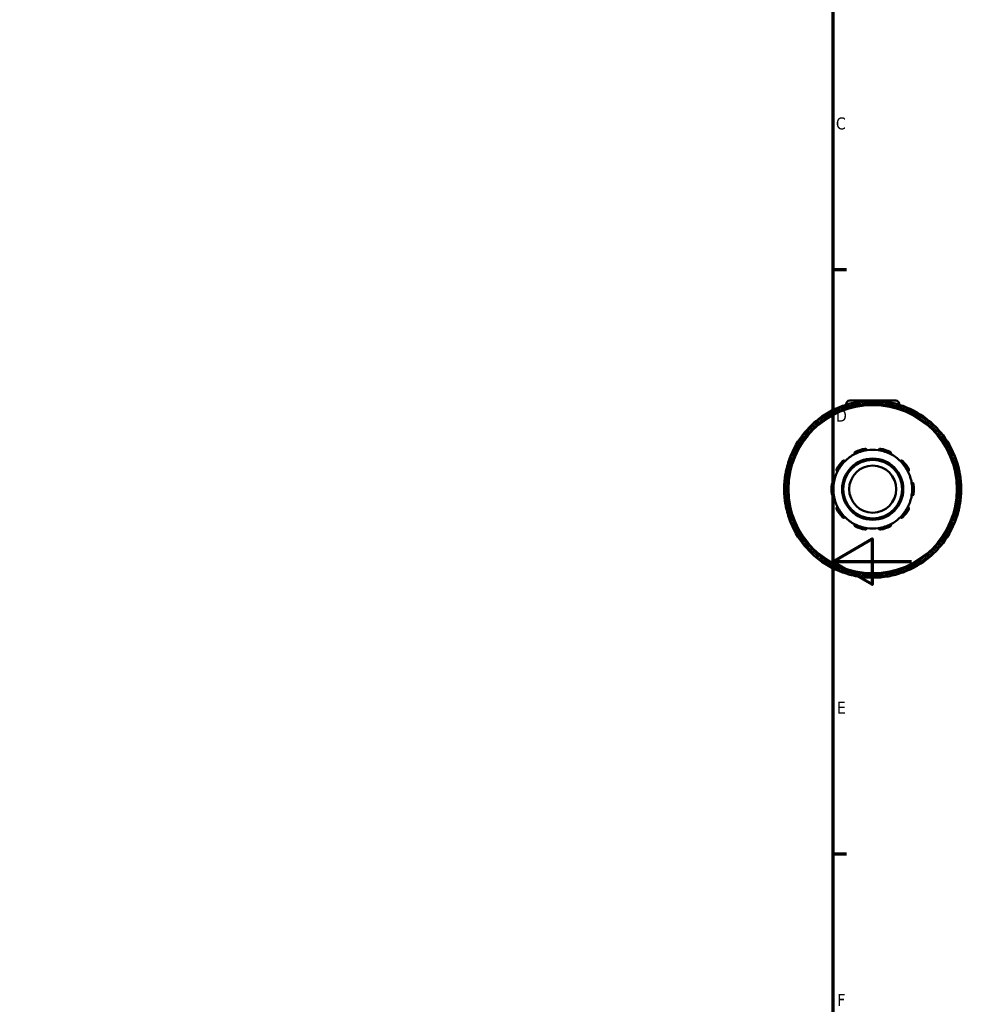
# Model space of a CAD drawing. Header units: millimetres. Extents: x -86 to 901, y -388 to 757.
# Tile 11 of 12: x 614 to 854, y 185 to 435. Entities that reach past the tile are written whole.
import ezdxf

# ---------------------------------------------------------------- set-up
doc = ezdxf.new("R2010")
doc.units = ezdxf.units.MM
for name, color, linetype, lineweight in [('Border (ANSI)', 7, 'Continuous', 70), ('Visible (ANSI)', 7, 'Continuous', 50), ('Visible Narrow (ANSI)', 7, 'Continuous', 35)]:
    doc.layers.add(name, color=color, linetype=linetype, lineweight=lineweight)
doc.styles.add('Note Text (ANSI)', font='tahoma.ttf')

# ---------------------------------------------------------------- blocks, each defined once
blk = doc.blocks.new('Borders Default Border')
at = {"layer": 'Border (ANSI)'}
for p, q in [((821, 371.25), (824.45, 371.25)), ((821, 222.75), (824.45, 222.75))]:
    blk.add_line(p, q, dxfattribs=at)
at = {"layer": 'Border (ANSI)', "flags": 128}
for points in [[(20, 20), (20, 574), (821, 574), (821, 20), (20, 20)], [(841, 297), (821, 297), (831, 302.77), (831, 291.23), (821, 297)]]:
    blk.add_lwpolyline(points, dxfattribs=at)
at = {"layer": 'Border (ANSI)', "char_height": 3.05, "attachment_point": 7, "style": 'Note Text (ANSI)'}
for s, insert in [('C', (821.8, 406.8)), ('D', (821.81, 332.6)), ('E', (822.05, 258.35)), ('F', (822.14, 184.1))]:
    blk.add_mtext(s, dxfattribs=dict(at, insert=insert))

msp = doc.modelspace()

# ---------------------------------------------------------------- linework, layer by layer
at = {"layer": 'Visible (ANSI)'}
for p, q in [((825.298, 337.927), (836.998, 337.927)), ((823.212, 335.923), (823.403, 335.591)), ((824.398, 337.027), (824.398, 336.891)), ((827.773, 336.762), (827.773, 337.145)), ((834.523, 337.145), (834.523, 336.762)), ((837.898, 337.027), (837.898, 336.891)), ((838.892, 335.591), (839.084, 335.923)), ((817.558, 332.216), (817.366, 332.548)), ((844.929, 332.548), (844.738, 332.216)), ((814.027, 329.209), (814.359, 329.018)), ((847.937, 329.018), (848.268, 329.209)), ((810.984, 323.172), (810.652, 323.363)), ((851.643, 323.363), (851.312, 323.172)), ((809.43, 318.802), (809.813, 318.802)), ((852.483, 318.802), (852.865, 318.802)), ((809.813, 312.052), (809.43, 312.052)), ((852.865, 312.052), (852.483, 312.052)), ((810.652, 307.491), (810.984, 307.683)), ((851.312, 307.683), (851.643, 307.491)), ((814.359, 301.837), (814.027, 301.646)), ((848.268, 301.646), (847.937, 301.837)), ((817.366, 298.307), (817.558, 298.638)), ((844.738, 298.638), (844.929, 298.307)), ((823.403, 295.263), (823.212, 294.932)), ((827.773, 293.71), (827.773, 294.093)), ((834.523, 294.093), (834.523, 293.71)), ((839.084, 294.932), (838.892, 295.263))]:
    msp.add_line(p, q, dxfattribs=at)
for radius in [21.6, 7.774, 7.475, 5.98]:
    msp.add_circle((831.148, 315.427), radius, dxfattribs=at)
for centre, radius, start, end in [((825.298, 337.027), 0.9, 90, 180), ((831.148, 315.427), 22.5, 80.01505, 99.98495), ((836.998, 337.027), 0.9, 0, 90), ((831.148, 315.427), 22.5, 110.01505, 129.98495), ((823.6, 336.147), 0.449, 110.01505, 210), ((831.148, 315.427), 22.5, 99.98495, 110.01505), ((827.324, 337.145), 0.448, 0, 99.98495), ((834.971, 337.145), 0.448, 80.01505, 180), ((831.148, 315.427), 22.5, 69.98495, 80.01505), ((831.148, 315.427), 22.5, 50.01505, 69.98495), ((838.695, 336.147), 0.448, 330, 69.98495), ((831.148, 315.427), 22.5, 129.98495, 140.01505), ((816.978, 332.324), 0.449, 30, 129.98495), ((845.318, 332.324), 0.448, 50.01505, 150), ((831.148, 315.427), 22.5, 39.98495, 50.01505), ((831.148, 315.427), 22.5, 140.01505, 159.98495), ((814.252, 329.597), 0.449, 140.01505, 240), ((848.044, 329.597), 0.448, 300, 39.98495), ((831.148, 315.427), 22.5, 20.01505, 39.98495), ((831.148, 315.427), 10.017, 98.58368, 117.41632), ((831.148, 315.427), 10.465, 101.14938, 114.85062), ((831.148, 315.427), 10.016, 81.41632, 98.58368), ((831.148, 315.427), 10.017, 62.58368, 81.41632), ((831.148, 315.427), 10.465, 65.14938, 78.85062), ((831.148, 315.427), 22.5, 159.98495, 170.01505), ((810.428, 322.975), 0.448, 60, 159.98495), ((831.148, 315.427), 10.017, 117.41632, 134.58368), ((831.148, 315.427), 10.017, 45.41632, 62.58368), ((851.867, 322.975), 0.449, 20.01505, 120), ((831.148, 315.427), 22.5, 9.98495, 20.01505), ((831.148, 315.427), 10.465, 137.14938, 150.85062), ((831.148, 315.427), 10.017, 134.58368, 153.41632), ((831.148, 315.427), 10.017, 26.58368, 45.41632), ((831.148, 315.427), 10.465, 29.14938, 42.85062), ((831.148, 315.427), 22.5, 170.01505, 189.98495), ((809.43, 319.251), 0.448, 170.01505, 270), ((831.148, 315.427), 10.017, 153.41632, 170.58368), ((831.148, 315.427), 10.017, 9.41632, 26.58368), ((852.865, 319.251), 0.449, 270, 9.98495), ((831.148, 315.427), 22.5, 350.01505, 9.98495), ((831.148, 315.427), 10.465, 173.14938, 186.85062), ((831.148, 315.427), 10.016, 170.58368, 189.41632), ((831.148, 315.427), 10.016, 350.58368, 9.41632), ((831.148, 315.427), 10.465, 353.14938, 6.85062), ((831.148, 315.427), 10.017, 189.41632, 206.58368), ((831.148, 315.427), 10.017, 333.41632, 350.58368), ((809.43, 311.604), 0.449, 90, 189.98495), ((831.148, 315.427), 22.5, 189.98495, 200.01505), ((831.148, 315.427), 10.465, 209.14938, 222.85062), ((831.148, 315.427), 10.016, 206.58368, 225.41632), ((831.148, 315.427), 10.016, 314.58368, 333.41632), ((831.148, 315.427), 10.465, 317.14938, 330.85062), ((831.148, 315.427), 22.5, 339.98495, 350.01505), ((852.865, 311.604), 0.449, 350.01505, 90), ((831.148, 315.427), 10.017, 225.41632, 242.58368), ((831.148, 315.427), 10.016, 297.41632, 314.58368), ((831.148, 315.427), 22.5, 200.01505, 219.98495), ((810.428, 307.88), 0.449, 200.01505, 300), ((831.148, 315.427), 10.017, 242.58368, 261.41632), ((831.148, 315.427), 10.465, 245.14938, 258.85062), ((831.148, 315.427), 10.016, 261.41632, 278.58368), ((831.148, 315.427), 10.017, 278.58368, 297.41632), ((831.148, 315.427), 10.465, 281.14938, 294.85062), ((831.148, 315.427), 22.5, 320.01505, 339.98495), ((851.867, 307.88), 0.449, 240, 339.98495), ((814.252, 301.257), 0.449, 120, 219.98495), ((831.148, 315.427), 22.5, 219.98495, 230.01505), ((831.148, 315.427), 22.5, 309.98495, 320.01505), ((848.044, 301.257), 0.449, 320.01505, 60), ((816.978, 298.531), 0.448, 230.01505, 330), ((831.148, 315.427), 22.5, 230.01505, 249.98495), ((831.148, 315.427), 22.5, 290.01505, 309.98495), ((845.318, 298.531), 0.448, 210, 309.98495), ((823.6, 294.708), 0.448, 150, 249.98495), ((831.148, 315.427), 22.5, 249.98495, 260.01505), ((827.324, 293.71), 0.449, 260.01505, 0), ((831.148, 315.427), 22.5, 260.01505, 279.98495), ((834.971, 293.71), 0.448, 180, 279.98495), ((831.148, 315.427), 22.5, 279.98495, 290.01505), ((838.695, 294.708), 0.449, 290.01505, 30)]:
    msp.add_arc(centre, radius, start, end, dxfattribs=at)
for points, knots in [([(829.124, 325.695), (829.155, 325.701), (829.188, 325.704), (829.251, 325.703), (829.283, 325.699), (829.372, 325.678), (829.426, 325.652), (829.521, 325.585), (829.564, 325.538), (829.625, 325.436), (829.644, 325.383), (829.653, 325.332)], [0.084571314, 0.084571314, 0.084571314, 0.084571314, 0.094109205, 0.094109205, 0.103647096, 0.103647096, 0.122722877, 0.122722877, 0.145932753, 0.145932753, 0.167729, 0.167729, 0.167729, 0.167729]), ([(832.643, 325.332), (832.652, 325.383), (832.671, 325.436), (832.731, 325.538), (832.775, 325.585), (832.869, 325.652), (832.923, 325.678), (833.013, 325.699), (833.045, 325.703), (833.108, 325.704), (833.14, 325.701), (833.171, 325.695)], [0.161263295, 0.161263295, 0.161263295, 0.161263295, 0.183059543, 0.183059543, 0.206269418, 0.206269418, 0.2253452, 0.2253452, 0.234883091, 0.234883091, 0.244420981, 0.244420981, 0.244420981, 0.244420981]), ([(826.536, 324.319), (826.513, 324.365), (826.497, 324.42), (826.486, 324.538), (826.493, 324.601), (826.531, 324.711), (826.559, 324.764), (826.62, 324.833), (826.643, 324.855), (826.693, 324.893), (826.721, 324.91), (826.75, 324.923)], [0.161263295, 0.161263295, 0.161263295, 0.161263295, 0.183059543, 0.183059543, 0.206269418, 0.206269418, 0.2253452, 0.2253452, 0.234883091, 0.234883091, 0.244420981, 0.244420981, 0.244420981, 0.244420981]), ([(835.546, 324.923), (835.575, 324.91), (835.602, 324.893), (835.653, 324.855), (835.676, 324.833), (835.737, 324.764), (835.765, 324.711), (835.802, 324.601), (835.809, 324.538), (835.799, 324.42), (835.783, 324.365), (835.76, 324.319)], [0.084571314, 0.084571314, 0.084571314, 0.084571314, 0.094109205, 0.094109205, 0.103647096, 0.103647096, 0.122722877, 0.122722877, 0.145932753, 0.145932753, 0.167729, 0.167729, 0.167729, 0.167729]), ([(822.19, 319.91), (822.144, 319.934), (822.099, 319.968), (822.022, 320.058), (821.99, 320.114), (821.956, 320.224), (821.948, 320.283), (821.956, 320.375), (821.962, 320.407), (821.98, 320.467), (821.993, 320.497), (822.008, 320.525)], [0.161263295, 0.161263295, 0.161263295, 0.161263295, 0.183059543, 0.183059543, 0.206269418, 0.206269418, 0.2253452, 0.2253452, 0.234883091, 0.234883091, 0.244420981, 0.244420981, 0.244420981, 0.244420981]), ([(823.476, 322.545), (823.497, 322.568), (823.522, 322.589), (823.574, 322.625), (823.601, 322.641), (823.687, 322.677), (823.746, 322.687), (823.861, 322.689), (823.924, 322.676), (824.033, 322.63), (824.08, 322.598), (824.117, 322.561)], [0.084571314, 0.084571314, 0.084571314, 0.084571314, 0.094109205, 0.094109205, 0.103647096, 0.103647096, 0.122722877, 0.122722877, 0.145932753, 0.145932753, 0.167729, 0.167729, 0.167729, 0.167729]), ([(838.179, 322.561), (838.216, 322.598), (838.263, 322.63), (838.372, 322.676), (838.435, 322.689), (838.55, 322.687), (838.609, 322.677), (838.694, 322.641), (838.722, 322.625), (838.774, 322.589), (838.798, 322.568), (838.82, 322.545)], [0.161263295, 0.161263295, 0.161263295, 0.161263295, 0.183059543, 0.183059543, 0.206269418, 0.206269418, 0.2253452, 0.2253452, 0.234883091, 0.234883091, 0.244420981, 0.244420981, 0.244420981, 0.244420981]), ([(840.287, 320.525), (840.303, 320.497), (840.316, 320.467), (840.334, 320.407), (840.34, 320.375), (840.348, 320.283), (840.34, 320.224), (840.306, 320.114), (840.274, 320.058), (840.196, 319.968), (840.151, 319.934), (840.105, 319.91)], [0.084571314, 0.084571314, 0.084571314, 0.084571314, 0.094109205, 0.094109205, 0.103647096, 0.103647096, 0.122722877, 0.122722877, 0.145932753, 0.145932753, 0.167729, 0.167729, 0.167729, 0.167729]), ([(820.758, 316.676), (820.761, 316.707), (820.769, 316.739), (820.789, 316.799), (820.803, 316.827), (820.851, 316.906), (820.892, 316.95), (820.984, 317.019), (821.043, 317.046), (821.158, 317.072), (821.215, 317.073), (821.266, 317.066)], [0.084571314, 0.084571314, 0.084571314, 0.084571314, 0.094109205, 0.094109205, 0.103647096, 0.103647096, 0.122722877, 0.122722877, 0.145932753, 0.145932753, 0.167729, 0.167729, 0.167729, 0.167729]), ([(841.029, 317.066), (841.081, 317.073), (841.137, 317.072), (841.253, 317.046), (841.311, 317.019), (841.404, 316.95), (841.445, 316.906), (841.493, 316.827), (841.506, 316.799), (841.527, 316.739), (841.534, 316.707), (841.538, 316.676)], [0.161263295, 0.161263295, 0.161263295, 0.161263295, 0.183059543, 0.183059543, 0.206269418, 0.206269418, 0.2253452, 0.2253452, 0.234883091, 0.234883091, 0.244420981, 0.244420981, 0.244420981, 0.244420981]), ([(821.266, 313.789), (821.215, 313.781), (821.158, 313.783), (821.043, 313.809), (820.984, 313.836), (820.892, 313.905), (820.851, 313.948), (820.803, 314.027), (820.789, 314.056), (820.769, 314.116), (820.761, 314.148), (820.758, 314.179)], [0.161263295, 0.161263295, 0.161263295, 0.161263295, 0.183059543, 0.183059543, 0.206269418, 0.206269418, 0.2253452, 0.2253452, 0.234883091, 0.234883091, 0.244420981, 0.244420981, 0.244420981, 0.244420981]), ([(841.538, 314.179), (841.534, 314.148), (841.527, 314.116), (841.506, 314.056), (841.493, 314.027), (841.445, 313.948), (841.404, 313.905), (841.311, 313.836), (841.253, 313.809), (841.137, 313.783), (841.081, 313.781), (841.029, 313.789)], [0.084571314, 0.084571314, 0.084571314, 0.084571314, 0.094109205, 0.094109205, 0.103647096, 0.103647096, 0.122722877, 0.122722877, 0.145932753, 0.145932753, 0.167729, 0.167729, 0.167729, 0.167729]), ([(822.008, 310.33), (821.993, 310.358), (821.98, 310.387), (821.962, 310.448), (821.956, 310.479), (821.948, 310.571), (821.956, 310.631), (821.99, 310.741), (822.022, 310.797), (822.099, 310.886), (822.144, 310.921), (822.19, 310.945)], [0.084571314, 0.084571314, 0.084571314, 0.084571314, 0.094109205, 0.094109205, 0.103647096, 0.103647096, 0.122722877, 0.122722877, 0.145932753, 0.145932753, 0.167729, 0.167729, 0.167729, 0.167729]), ([(840.105, 310.945), (840.151, 310.921), (840.196, 310.886), (840.274, 310.797), (840.306, 310.741), (840.34, 310.631), (840.348, 310.571), (840.34, 310.479), (840.334, 310.448), (840.316, 310.387), (840.303, 310.358), (840.287, 310.33)], [0.161263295, 0.161263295, 0.161263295, 0.161263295, 0.183059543, 0.183059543, 0.206269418, 0.206269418, 0.2253452, 0.2253452, 0.234883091, 0.234883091, 0.244420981, 0.244420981, 0.244420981, 0.244420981]), ([(824.117, 308.293), (824.08, 308.257), (824.033, 308.225), (823.924, 308.179), (823.861, 308.166), (823.746, 308.168), (823.687, 308.178), (823.601, 308.214), (823.574, 308.229), (823.522, 308.266), (823.497, 308.287), (823.476, 308.31)], [0.161263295, 0.161263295, 0.161263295, 0.161263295, 0.183059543, 0.183059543, 0.206269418, 0.206269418, 0.2253452, 0.2253452, 0.234883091, 0.234883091, 0.244420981, 0.244420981, 0.244420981, 0.244420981]), ([(838.82, 308.31), (838.798, 308.287), (838.774, 308.266), (838.722, 308.229), (838.694, 308.214), (838.609, 308.178), (838.55, 308.168), (838.435, 308.166), (838.372, 308.179), (838.263, 308.225), (838.216, 308.257), (838.179, 308.293)], [0.084571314, 0.084571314, 0.084571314, 0.084571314, 0.094109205, 0.094109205, 0.103647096, 0.103647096, 0.122722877, 0.122722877, 0.145932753, 0.145932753, 0.167729, 0.167729, 0.167729, 0.167729]), ([(826.75, 305.931), (826.721, 305.945), (826.693, 305.961), (826.643, 306), (826.62, 306.021), (826.559, 306.091), (826.531, 306.144), (826.493, 306.253), (826.486, 306.317), (826.497, 306.435), (826.513, 306.489), (826.536, 306.536)], [0.084571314, 0.084571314, 0.084571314, 0.084571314, 0.094109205, 0.094109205, 0.103647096, 0.103647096, 0.122722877, 0.122722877, 0.145932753, 0.145932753, 0.167729, 0.167729, 0.167729, 0.167729]), ([(829.653, 305.523), (829.644, 305.472), (829.625, 305.419), (829.564, 305.317), (829.521, 305.27), (829.426, 305.203), (829.372, 305.177), (829.283, 305.156), (829.251, 305.152), (829.188, 305.151), (829.155, 305.154), (829.124, 305.16)], [0.161263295, 0.161263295, 0.161263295, 0.161263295, 0.183059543, 0.183059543, 0.206269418, 0.206269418, 0.2253452, 0.2253452, 0.234883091, 0.234883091, 0.244420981, 0.244420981, 0.244420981, 0.244420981]), ([(833.171, 305.16), (833.14, 305.154), (833.108, 305.151), (833.045, 305.152), (833.013, 305.156), (832.923, 305.177), (832.869, 305.203), (832.775, 305.27), (832.731, 305.317), (832.671, 305.419), (832.652, 305.472), (832.643, 305.523)], [0.084571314, 0.084571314, 0.084571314, 0.084571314, 0.094109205, 0.094109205, 0.103647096, 0.103647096, 0.122722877, 0.122722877, 0.145932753, 0.145932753, 0.167729, 0.167729, 0.167729, 0.167729]), ([(835.76, 306.536), (835.783, 306.489), (835.799, 306.435), (835.809, 306.317), (835.802, 306.253), (835.765, 306.144), (835.737, 306.091), (835.676, 306.021), (835.653, 306), (835.602, 305.961), (835.575, 305.945), (835.546, 305.931)], [0.161263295, 0.161263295, 0.161263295, 0.161263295, 0.183059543, 0.183059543, 0.206269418, 0.206269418, 0.2253452, 0.2253452, 0.234883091, 0.234883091, 0.244420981, 0.244420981, 0.244420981, 0.244420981])]:
    msp.add_open_spline(points, degree=3, knots=knots, dxfattribs=at)
at = {"layer": 'Visible Narrow (ANSI)'}
for p, q in [((823.213, 335.923), (823.57, 336.129)), ((823.447, 336.567), (823.588, 336.18)), ((823.818, 335.77), (823.612, 336.127)), ((824.804, 337.027), (824.399, 337.027)), ((827.318, 337.18), (827.247, 337.585)), ((827.324, 337.122), (827.324, 336.709)), ((827.36, 337.145), (827.771, 337.145)), ((834.524, 337.145), (834.936, 337.145)), ((834.971, 336.709), (834.971, 337.122)), ((835.049, 337.585), (834.977, 337.18)), ((837.897, 337.027), (837.491, 337.027)), ((838.684, 336.127), (838.478, 335.77)), ((838.707, 336.18), (838.848, 336.567)), ((838.726, 336.129), (839.083, 335.923)), ((816.955, 332.35), (816.691, 332.666)), ((816.989, 332.304), (817.196, 331.946)), ((817.008, 332.341), (817.365, 332.547)), ((844.931, 332.547), (845.287, 332.341)), ((845.1, 331.946), (845.306, 332.304)), ((845.605, 332.666), (845.34, 332.35)), ((813.909, 329.885), (814.225, 329.62)), ((814.028, 329.21), (814.234, 329.567)), ((814.629, 329.38), (814.272, 329.586)), ((848.024, 329.586), (847.667, 329.38)), ((848.062, 329.567), (848.268, 329.21)), ((848.071, 329.62), (848.387, 329.885)), ((810.395, 322.987), (810.008, 323.128)), ((810.446, 323.005), (810.652, 323.362)), ((810.448, 322.963), (810.805, 322.757)), ((851.49, 322.757), (851.848, 322.963)), ((851.644, 323.362), (851.85, 323.005)), ((852.288, 323.128), (851.901, 322.987)), ((808.99, 319.328), (809.396, 319.257)), ((809.43, 318.804), (809.43, 319.216)), ((809.866, 319.251), (809.453, 319.251)), ((852.842, 319.251), (852.43, 319.251)), ((852.865, 319.216), (852.865, 318.804)), ((852.9, 319.257), (853.306, 319.328)), ((809.396, 311.598), (808.99, 311.526)), ((809.43, 311.639), (809.43, 312.051)), ((809.453, 311.604), (809.866, 311.604)), ((852.43, 311.604), (852.842, 311.604)), ((852.865, 312.051), (852.865, 311.639)), ((853.306, 311.526), (852.9, 311.598)), ((810.008, 307.727), (810.395, 307.868)), ((810.652, 307.493), (810.446, 307.849)), ((810.805, 308.098), (810.448, 307.891)), ((851.848, 307.891), (851.49, 308.098)), ((851.85, 307.849), (851.644, 307.493)), ((851.901, 307.868), (852.288, 307.727)), ((814.225, 301.235), (813.909, 300.97)), ((814.234, 301.288), (814.028, 301.645)), ((814.272, 301.269), (814.629, 301.475)), ((847.667, 301.475), (848.024, 301.269)), ((848.268, 301.645), (848.062, 301.288)), ((848.387, 300.97), (848.071, 301.235)), ((816.691, 298.189), (816.955, 298.504)), ((817.196, 298.909), (816.989, 298.551)), ((817.365, 298.308), (817.008, 298.514)), ((845.287, 298.514), (844.931, 298.308)), ((845.306, 298.551), (845.1, 298.909)), ((845.34, 298.504), (845.605, 298.189)), ((823.57, 294.725), (823.213, 294.931)), ((823.588, 294.675), (823.447, 294.288)), ((823.612, 294.728), (823.818, 295.085)), ((827.247, 293.27), (827.318, 293.675)), ((827.324, 294.146), (827.324, 293.733)), ((827.771, 293.71), (827.36, 293.71)), ((834.936, 293.71), (834.524, 293.71)), ((834.971, 293.733), (834.971, 294.146)), ((834.977, 293.675), (835.049, 293.27)), ((838.478, 295.085), (838.684, 294.728)), ((838.848, 294.288), (838.707, 294.675)), ((839.083, 294.931), (838.726, 294.725))]:
    msp.add_line(p, q, dxfattribs=at)
msp.add_circle((831.148, 315.427), 21.301, dxfattribs=at)
for radius, start, end in [(22.052, 112.06235, 127.93765), (22.051, 100.48646, 109.51354), (22.052, 82.06235, 97.93765), (22.052, 70.48646, 79.51354), (22.052, 52.06235, 67.93765), (22.052, 130.48646, 139.51354), (22.052, 40.48646, 49.51354), (22.052, 142.06235, 157.93765), (22.052, 22.06235, 37.93765), (22.052, 160.48646, 169.51354), (22.051, 10.48646, 19.51354), (22.051, 172.06235, 187.93765), (22.051, 352.06235, 7.93765), (22.052, 190.48646, 199.51354), (22.051, 340.48646, 349.51354), (22.051, 202.06235, 217.93765), (22.051, 322.06235, 337.93765), (22.052, 220.48646, 229.51354), (22.052, 310.48646, 319.51354), (22.051, 232.06235, 247.93765), (22.052, 292.06235, 307.93765), (22.052, 250.48646, 259.51354), (22.052, 262.06235, 277.93765), (22.052, 280.48646, 289.51354)]:
    msp.add_arc((831.148, 315.427), radius, start, end, dxfattribs=at)

# ---------------------------------------------------------------- block references
msp.add_blockref('Borders Default Border', (0, 0))

doc.saveas('drawing.dxf')
